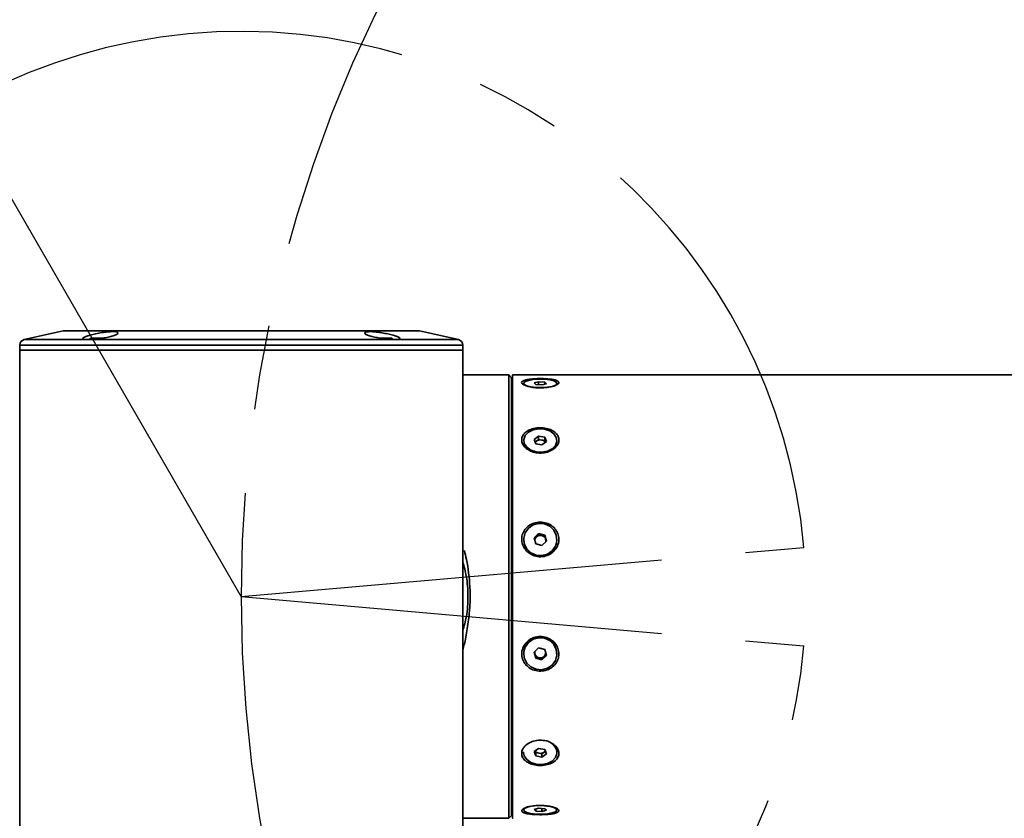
# Paper-space layout '图纸1' of a CAD drawing. Header units: millimetres. Extents: x 24 to 397, y 10 to 302.
# Tile 3 of 19: x 47 to 77, y 215 to 239. Entities that reach past the tile are written whole.
import ezdxf

# ---------------------------------------------------------------- set-up
doc = ezdxf.new("R2010")
doc.units = ezdxf.units.MM
doc.linetypes.add('CENTERX2', pattern=[20.32, 12.7, -2.54, 2.54, -2.54])
doc.layers.add('中心线层', color=6, linetype='CENTERX2', lineweight=25)
doc.layers.add('标注层', color=150, linetype='Continuous')
doc.styles.add('SLDTEXTSTYLE2', font='SIMSUN.TTC')
doc.dimstyles.new('SLDDIMSTYLE1', dxfattribs={"dimtxt": 5, "dimasz": 2.2, "dimexe": 0, "dimexo": 0.0625, "dimgap": 1.25, "dimtad": 0, "dimtih": 1, "dimtoh": 1, "dimlfac": 6, "dimrnd": 1e-09, "dimzin": 12, "dimdsep": 46, "dimtxsty": 'SLDTEXTSTYLE2', "dimsah": 1, "dimcen": 0, "dimadec": 0, "dimazin": 3, "dimtfac": 1, "dimtdec": 3, "dimtofl": 0, "dimtmove": 0, "dimatfit": 3, "dimfxl": 0, "dimfrac": 2, "dimtolj": 1, "dimtzin": 12, "dimarcsym": 0})

# ---------------------------------------------------------------- blocks, each defined once
blk = doc.blocks.new('_D_1')
at = {"layer": '标注层'}
for p, q in [((67.757, 266.325), (52.499, 266.325)), ((73.744, 255.955), (67.757, 266.325)), ((93.744, 221.314), (73.744, 255.955))]:
    blk.add_line(p, q, dxfattribs=at)
blk.add_solid([(73.744, 255.955), (72.991, 258.061), (72.298, 257.661)], dxfattribs=at)
at = {"layer": '标注层', "char_height": 5, "attachment_point": 1, "style": 'SLDTEXTSTYLE2'}
for s, insert in [('%%c', (52.499, 272.143)), ('480', (58.028, 272.143))]:
    blk.add_mtext(s, dxfattribs=dict(at, insert=insert))
blk = doc.blocks.new('_D_2')
at = {"layer": '标注层'}
for p, q in [((39.519, 245.953), (24.262, 245.953)), ((45.244, 236.037), (39.519, 245.953)), ((53.744, 221.314), (45.244, 236.037))]:
    blk.add_line(p, q, dxfattribs=at)
blk.add_solid([(45.244, 236.037), (44.491, 238.142), (43.798, 237.742)], dxfattribs=at)
at = {"layer": '标注层', "char_height": 5, "attachment_point": 1, "style": 'SLDTEXTSTYLE2'}
for s, insert in [('%%c', (24.262, 251.771)), ('204', (29.79, 251.771))]:
    blk.add_mtext(s, dxfattribs=dict(at, insert=insert))

psp = doc.layouts.new('图纸1')

# ---------------------------------------------------------------- linework, layer by layer
at = {"color": 7, "linetype": 'Continuous', "lineweight": 35}
for p, q in [((48.3883, 229.3081), (47.2124, 229.0436)), ((59.0731, 229.3122), (48.4249, 229.3122)), ((49.5072, 229.0893), (49.2322, 229.0893)), ((49.5072, 229.0893), (49.5785, 229.0893)), ((57.9226, 229.0893), (58.2674, 229.0893)), ((60.2856, 229.0436), (59.1097, 229.3081)), ((47.0824, 228.8809), (47.0824, 228.7309)), ((60.4157, 228.7309), (60.4157, 228.8809)), ((47.0824, 228.7309), (47.0824, 221.3131)), ((60.4157, 228.7309), (47.0824, 228.7309)), ((60.4157, 228.7309), (47.0824, 228.7309)), ((60.4157, 212.5647), (60.4157, 228.7309)), ((61.7955, 227.9809), (60.4157, 227.9809)), ((61.8788, 227.8976), (61.7955, 227.9809)), ((61.8792, 227.8976), (61.8788, 227.8976)), ((82.3224, 227.9808), (61.9126, 227.9809)), ((61.9126, 227.5309), (61.8796, 227.5639)), ((62.2462, 227.728), (62.2462, 227.6958)), ((62.6956, 227.776), (62.5601, 227.7407)), ((62.5601, 227.7407), (62.6107, 227.6926)), ((62.6107, 227.6926), (62.7969, 227.6799)), ((62.8817, 227.7633), (62.6956, 227.776)), ((62.6956, 227.776), (62.6956, 227.6868)), ((62.7969, 227.6799), (62.9323, 227.7153)), ((62.9323, 227.7153), (62.8817, 227.7633)), ((62.8817, 227.7633), (62.8817, 227.7021)), ((63.2462, 227.6958), (63.2462, 227.728)), ((62.6962, 226.1407), (62.5607, 226.0441)), ((62.6962, 226.1407), (62.6961, 226.0405)), ((62.8823, 226.106), (62.6962, 226.1407)), ((62.8823, 226.106), (62.8822, 226.0059)), ((62.9329, 225.9748), (62.8823, 226.106)), ((62.2468, 226.0095), (62.2468, 225.9859)), ((62.5607, 226.0441), (62.6113, 225.9128)), ((62.6284, 225.9922), (62.5909, 225.9655)), ((62.6113, 225.9128), (62.7974, 225.8781)), ((62.6961, 226.0405), (62.6284, 225.9922)), ((62.7892, 226.0232), (62.6961, 226.0405)), ((62.8822, 226.0059), (62.7892, 226.0232)), ((62.7974, 225.8781), (62.9329, 225.9748)), ((62.9026, 225.9531), (62.8822, 226.0059)), ((63.2468, 225.9858), (63.2468, 226.0093)), ((62.6965, 223.2121), (62.561, 223.0801)), ((62.6964, 223.1755), (62.6287, 223.1095)), ((62.6965, 223.2121), (62.6964, 223.1755)), ((62.7895, 223.1518), (62.6964, 223.1755)), ((62.8826, 223.1648), (62.6965, 223.2121)), ((62.8826, 223.1281), (62.7895, 223.1518)), ((62.9332, 222.9854), (62.8826, 223.1648)), ((62.8826, 223.1648), (62.8826, 223.1281)), ((62.9079, 223.0384), (62.8826, 223.1281)), ((62.2471, 223.0331), (62.2471, 223.0245)), ((62.561, 223.0801), (62.6116, 222.9008)), ((62.6287, 223.1095), (62.5691, 223.0514)), ((62.613, 222.9004), (62.6109, 222.9033)), ((62.6116, 222.9008), (62.7977, 222.8534)), ((62.7977, 222.8534), (62.9332, 222.9854)), ((62.925, 222.9775), (62.9079, 223.0384)), ((63.2471, 223.0238), (63.2471, 223.0324)), ((47.0824, 221.3131), (47.0824, 212.5647)), ((62.2471, 219.604), (62.2471, 219.5953)), ((62.6965, 219.775), (62.561, 219.643)), ((62.561, 219.643), (62.6116, 219.4637)), ((62.5691, 219.6509), (62.5862, 219.59)), ((62.5862, 219.59), (62.6115, 219.5003)), ((62.8826, 219.7277), (62.6965, 219.775)), ((62.8654, 219.519), (62.925, 219.5771)), ((62.8811, 219.7281), (62.8833, 219.725)), ((62.9332, 219.5483), (62.8826, 219.7277)), ((63.2471, 219.596), (63.2471, 219.6046)), ((62.6115, 219.5003), (62.6116, 219.4637)), ((62.6115, 219.5003), (62.7046, 219.4767)), ((62.6116, 219.4637), (62.7977, 219.4163)), ((62.7046, 219.4767), (62.7976, 219.453)), ((62.7976, 219.453), (62.8654, 219.519)), ((62.7977, 219.4163), (62.7976, 219.453)), ((62.7977, 219.4163), (62.9332, 219.5483)), ((62.2467, 216.6425), (62.2467, 216.6189)), ((62.6962, 216.7503), (62.5606, 216.6537)), ((62.5606, 216.6537), (62.6112, 216.5224)), ((62.5909, 216.6753), (62.6112, 216.6226)), ((62.6112, 216.6226), (62.6112, 216.5224)), ((62.6112, 216.6226), (62.7042, 216.6053)), ((62.8823, 216.7157), (62.6962, 216.7503)), ((62.7042, 216.6053), (62.7973, 216.5879)), ((62.7973, 216.5879), (62.8651, 216.6362)), ((62.8651, 216.6362), (62.9026, 216.663)), ((62.9328, 216.5844), (62.8823, 216.7157)), ((63.2467, 216.6191), (63.2467, 216.6427)), ((62.6112, 216.5224), (62.7973, 216.4877)), ((62.7973, 216.4877), (62.7973, 216.5879)), ((62.7973, 216.4877), (62.9328, 216.5844)), ((61.8796, 215.0646), (61.9125, 215.0976)), ((62.2462, 214.9327), (62.2462, 214.9005)), ((62.6956, 214.9485), (62.5601, 214.9132)), ((62.5601, 214.9132), (62.6107, 214.8651)), ((62.6106, 214.9264), (62.6107, 214.8651)), ((62.6107, 214.8651), (62.7967, 214.8524)), ((62.8817, 214.9359), (62.6956, 214.9485)), ((62.7967, 214.8524), (62.7967, 214.9416)), ((62.7967, 214.8524), (62.9323, 214.8878)), ((62.9323, 214.8878), (62.8817, 214.9359)), ((63.2455, 214.9397), (63.2462, 214.9327)), ((63.2462, 214.9005), (63.2462, 214.9327)), ((60.4157, 214.6476), (61.2125, 214.6476)), ((61.2126, 214.6497), (61.7955, 214.6497)), ((61.8788, 214.7328), (61.8267, 214.6809)), ((61.8792, 214.7328), (61.8788, 214.7328))]:
    psp.add_line(p, q, dxfattribs=at)
at = {"color": 8, "linetype": 'Continuous', "lineweight": 35}
for p, q in [((47.2124, 229.0436), (60.2856, 229.0436)), ((59.1097, 229.3081), (48.3883, 229.3081)), ((58.4639, 228.8809), (47.0824, 228.8809)), ((60.4157, 228.8809), (58.4639, 228.8809))]:
    psp.add_line(p, q, dxfattribs=at)
at = {"color": 7, "linetype": 'Continuous', "lineweight": 35, "flags": 128}
for points in [[(49.2322, 229.0893), (49.1972, 229.0636), (49.1852, 229.0536)], [(58.3209, 229.0478), (58.3024, 229.0636), (58.2674, 229.0893)], [(61.7955, 214.6497), (61.7956, 214.6957), (61.7957, 214.8017), (61.7958, 214.9665), (61.7959, 215.1887), (61.796, 215.4664), (61.7961, 215.797), (61.7962, 216.1775), (61.7963, 216.6044), (61.7964, 217.074), (61.7965, 217.5819), (61.7965, 218.1235), (61.7966, 218.694), (61.7966, 219.2883), (61.7967, 219.9008), (61.7967, 220.5262), (61.7967, 221.1587), (61.7967, 221.7925), (61.7967, 222.4221), (61.7967, 223.0416), (61.7966, 223.6455), (61.7966, 224.2283), (61.7965, 224.7848), (61.7965, 225.3099), (61.7964, 225.7988), (61.7963, 226.2471), (61.7962, 226.6508), (61.7961, 227.0063), (61.796, 227.3103), (61.7959, 227.56), (61.7958, 227.7532), (61.7957, 227.8882), (61.7956, 227.9637), (61.7955, 227.9809)], [(61.8788, 227.8976), (61.8789, 227.8807), (61.879, 227.8063), (61.8791, 227.6731), (61.8792, 227.4823), (61.8794, 227.2357), (61.8795, 226.9355), (61.8796, 226.5844), (61.8796, 226.1855), (61.8797, 225.7426), (61.8798, 225.2596), (61.8799, 224.7409), (61.8799, 224.1911), (61.88, 223.6153), (61.88, 223.0187), (61.88, 222.4066), (61.88, 221.7847), (61.88, 221.1585), (61.88, 220.5337), (61.88, 219.9159), (61.88, 219.3108), (61.8799, 218.7239), (61.8799, 218.1604), (61.8798, 217.6255), (61.8797, 217.1239), (61.8797, 216.6603), (61.8796, 216.2389), (61.8795, 215.8633), (61.8794, 215.5372), (61.8793, 215.2633), (61.8792, 215.0442), (61.879, 214.8819), (61.8789, 214.7778), (61.8788, 214.7328)], [(61.8792, 214.7328), (61.8793, 214.7778), (61.8795, 214.8819), (61.8796, 215.0442), (61.8797, 215.2633), (61.8798, 215.5372), (61.8799, 215.8633), (61.88, 216.2389), (61.8801, 216.6603), (61.8801, 217.1239), (61.8802, 217.6255), (61.8803, 218.1604), (61.8803, 218.7239), (61.8804, 219.3108), (61.8804, 219.9159), (61.8804, 220.5337), (61.8804, 221.1585), (61.8804, 221.7847), (61.8804, 222.4066), (61.8804, 223.0187), (61.8804, 223.6153), (61.8803, 224.1911), (61.8803, 224.7409), (61.8802, 225.2596), (61.8801, 225.7426), (61.8801, 226.1855), (61.88, 226.5844), (61.8799, 226.9355), (61.8798, 227.2357), (61.8797, 227.4823), (61.8796, 227.6731), (61.8794, 227.8063), (61.8793, 227.8807), (61.8792, 227.8976)], [(61.9121, 227.5313), (61.9122, 227.6498), (61.9123, 227.8162), (61.9124, 227.9256), (61.9125, 227.9768), (61.9126, 227.9695), (61.9128, 227.9036), (61.9129, 227.7799), (61.913, 227.5994), (61.9131, 227.3636), (61.9132, 227.0747), (61.9133, 226.7351), (61.9134, 226.3479), (61.9135, 225.9165), (61.9135, 225.4446), (61.9136, 224.9364), (61.9137, 224.3964), (61.9137, 223.8293), (61.9137, 223.2401), (61.9138, 222.634), (61.9138, 222.0163), (61.9138, 221.3924), (61.9138, 220.7678), (61.9138, 220.148), (61.9137, 219.5385), (61.9137, 218.9446), (61.9137, 218.3715), (61.9136, 217.8242), (61.9135, 217.3077), (61.9134, 216.8263), (61.9134, 216.3844), (61.9133, 215.9858), (61.9132, 215.6341), (61.9131, 215.3322), (61.913, 215.0829), (61.9129, 214.8884), (61.9127, 214.7504), (61.9126, 214.67), (61.9125, 214.648), (61.9124, 214.6846), (61.9123, 214.7795), (61.9122, 214.9318), (61.9121, 215.0971)], [(62.8735, 227.8531), (63.0312, 227.8343), (63.1545, 227.8026), (63.2286, 227.762), (63.2445, 227.7172), (63.2003, 227.6738), (63.1013, 227.6369), (62.9595, 227.6109), (62.792, 227.5991), (62.6189, 227.6028), (62.4612, 227.6217), (62.3379, 227.6533), (62.2638, 227.694), (62.2479, 227.7387), (62.2921, 227.7822), (62.3911, 227.8191), (62.5329, 227.845), (62.7005, 227.8568), (62.8735, 227.8531)], [(61.9126, 227.5309), (61.9127, 227.501), (61.9128, 227.4114), (61.9129, 227.2632), (61.913, 227.0577), (61.9131, 226.7968), (61.9132, 226.4832), (61.9133, 226.1198), (61.9134, 225.7101), (61.9135, 225.258), (61.9135, 224.768), (61.9136, 224.2447), (61.9136, 223.6932), (61.9137, 223.1188), (61.9137, 222.527), (61.9137, 221.9236), (61.9137, 221.3142)], [(62.8741, 226.3513), (63.0318, 226.2999), (63.1551, 226.2134), (63.2292, 226.1024), (63.2451, 225.9801), (63.2008, 225.8614), (63.1019, 225.7605), (62.9601, 225.6896), (62.7925, 225.6573), (62.6195, 225.6675), (62.4618, 225.7189), (62.3384, 225.8054), (62.2644, 225.9165), (62.2485, 226.0387), (62.2927, 226.1575), (62.3917, 226.2584), (62.5335, 226.3292), (62.701, 226.3615), (62.8741, 226.3513)], [(62.7346, 225.6324), (62.6195, 225.644), (62.5604, 225.6578)], [(62.9951, 225.679), (62.9601, 225.6661), (62.8218, 225.6363)], [(62.8744, 223.4998), (63.0321, 223.4296), (63.1554, 223.3115), (63.2295, 223.1598), (63.2454, 222.9927), (63.2011, 222.8305), (63.1021, 222.6927), (62.9603, 222.5959), (62.7928, 222.5518), (62.6197, 222.5658), (62.462, 222.636), (62.3387, 222.7541), (62.2647, 222.9058), (62.2488, 223.0728), (62.293, 223.235), (62.392, 223.3728), (62.5338, 223.4696), (62.7014, 223.5137), (62.8744, 223.4998)], [(61.9137, 221.3142), (61.9137, 220.7049), (61.9137, 220.1014), (61.9136, 219.5096), (61.9136, 218.9352), (61.9136, 218.3837), (61.9135, 217.8604), (61.9134, 217.3704), (61.9134, 216.9184), (61.9133, 216.5087), (61.9132, 216.1453), (61.9131, 215.8316), (61.913, 215.5708), (61.9129, 215.3653), (61.9128, 215.217), (61.9126, 215.1275), (61.9125, 215.0976)], [(62.8745, 220.0627), (63.0321, 219.9925), (63.1554, 219.8744), (63.2295, 219.7226), (63.2453, 219.5556), (63.2011, 219.3934), (63.1021, 219.2556), (62.9603, 219.1588), (62.7927, 219.1147), (62.6197, 219.1286), (62.462, 219.1989), (62.3387, 219.317), (62.2646, 219.4687), (62.2488, 219.6357), (62.293, 219.7979), (62.392, 219.9357), (62.5339, 220.0325), (62.7014, 220.0766), (62.8745, 220.0627)], [(62.5361, 216.9633), (62.7011, 216.9947), (62.7158, 216.9955)], [(63.2467, 216.6191), (63.245, 216.5897), (63.2008, 216.471), (63.1017, 216.3701), (62.9599, 216.2992), (62.7924, 216.267), (62.6193, 216.2772), (62.4616, 216.3286), (62.3383, 216.415), (62.2643, 216.5261), (62.2467, 216.6189)], [(62.2462, 214.9327), (62.2479, 214.9434), (62.2481, 214.9441)], [(62.8736, 215.0256), (63.0313, 215.0068), (63.1546, 214.9752), (63.2286, 214.9345), (63.2445, 214.8897), (63.2002, 214.8463), (63.1012, 214.8094), (62.9593, 214.7834), (62.7918, 214.7716), (62.6187, 214.7753), (62.4611, 214.7942), (62.3378, 214.8258), (62.2637, 214.8665), (62.2479, 214.9112), (62.2922, 214.9547), (62.3912, 214.9916), (62.533, 215.0175), (62.7006, 215.0294), (62.8736, 215.0256)], [(61.8267, 214.6809), (61.8177, 214.6719), (61.7955, 214.6497)]]:
    psp.add_lwpolyline(points, dxfattribs=at)
at = {"color": 7, "linetype": 'Continuous', "lineweight": 35}
for centre, radius, start, end in [((47.249, 228.8809), 0.1667, 102.68038, 180), ((48.4249, 229.1455), 0.1667, 90, 102.68038), ((59.0731, 229.1455), 0.1667, 77.31962, 90), ((60.249, 228.8809), 0.1667, 0, 77.31962), ((62.6999, 225.8891), 0.1255, 124.75439, 147.32476), ((62.7465, 225.8122), 0.2153, 78.55805, 123.25456), ((62.7697, 225.8672), 0.1572, 32.88504, 82.88175), ((62.747, 222.9866), 0.1706, 75.57477, 133.9172), ((62.7504, 222.9925), 0.164, 16.25724, 76.21379), ((62.7471, 223.0357), 0.5001, 181.2791, 358.64154), ((62.7389, 222.9955), 0.1585, 134.02298, 174.98666), ((62.7581, 222.9961), 0.1556, 347.71709, 15.78254), ((53.7426, 221.3143), 6.6619, 178.55927, 181.44073), ((53.7222, 221.3143), 6.6412, 178.81231, 181.18769), ((62.7419, 219.5945), 0.4949, 74.46744, 178.90117), ((62.7613, 219.5989), 0.4858, 0.67413, 76.53507), ((62.7361, 219.6323), 0.1557, 167.74094, 195.76934), ((62.7437, 219.6359), 0.164, 196.25502, 256.21353), ((62.7552, 219.633), 0.1586, 314.02582, 355.02628), ((62.7471, 219.6419), 0.1706, 255.57637, 313.91566), ((62.8532, 216.5877), 0.3973, 7.95491, 86.97847), ((62.7237, 216.7612), 0.1572, 212.89377, 262.8778), ((62.747, 216.8164), 0.2154, 258.56151, 303.24912), ((62.7935, 216.7394), 0.1255, 304.74408, 327.35385), ((61.1661, 214.6493), 0.0465, 357.89148, 0.48609)]:
    psp.add_arc(centre, radius, start, end, dxfattribs=at)
for points, knots in [([(48.974, 229.0791), (48.9817, 229.0894), (48.9972, 229.1099), (49.0953, 229.1496), (49.2368, 229.1911), (49.4125, 229.2306), (49.599, 229.2624), (49.7729, 229.2818), (49.9138, 229.2865), (50.0084, 229.2765), (50.049, 229.2537), (50.0315, 229.2207), (49.9555, 229.1812), (49.8266, 229.1397), (49.6588, 229.1012), (49.4733, 229.0704), (49.2936, 229.0502), (49.1404, 229.0423), (49.0303, 229.047), (48.978, 229.0607), (48.9751, 229.0741), (48.974, 229.0791)], [0, 0, 0, 0, 0.0545202, 0.1090095, 0.1642587, 0.2199397, 0.2751522, 0.3290908, 0.3815518, 0.4331317, 0.4848803, 0.537714, 0.5919829, 0.6473546, 0.7030177, 0.7581055, 0.8120816, 0.864918, 0.9170149, 0.9690032, 1, 1, 1, 1]), ([(57.4592, 229.2443), (57.4636, 229.2536), (57.4724, 229.2723), (57.5588, 229.2853), (57.6883, 229.2843), (57.8502, 229.2689), (58.0271, 229.2417), (58.2026, 229.2057), (58.3574, 229.1648), (58.4721, 229.1239), (58.5307, 229.088), (58.5257, 229.061), (58.4594, 229.0456), (58.3418, 229.0427), (58.1872, 229.052), (58.012, 229.0725), (57.8338, 229.1028), (57.6709, 229.1404), (57.5435, 229.1816), (57.4723, 229.2179), (57.463, 229.2368), (57.4592, 229.2443)], [0, 0, 0, 0, 0.0528738, 0.1057889, 0.1577862, 0.2093, 0.2613885, 0.3147825, 0.3695575, 0.4251519, 0.480678, 0.535361, 0.5888611, 0.6413372, 0.6933088, 0.745434, 0.7983081, 0.8522845, 0.9073394, 0.962991, 1, 1, 1, 1]), ([(62.3193, 227.6549), (62.359, 227.643), (62.444, 227.6176), (62.6165, 227.5949), (62.8098, 227.5909), (62.9996, 227.6089), (63.1594, 227.6456), (63.2684, 227.6934), (63.3149, 227.7432), (63.2983, 227.7883), (63.2242, 227.8249), (63.1, 227.8518), (62.9352, 227.8683), (62.745, 227.8739), (62.5513, 227.8681), (62.3793, 227.8502), (62.2524, 227.8203), (62.1853, 227.7799), (62.1827, 227.7334), (62.2323, 227.6895), (62.2934, 227.6652), (62.3193, 227.6549)], [0, 0, 0, 0, 0.047487, 0.101709, 0.1575406, 0.2141595, 0.2704376, 0.3252463, 0.3778915, 0.4287517, 0.4791887, 0.5307095, 0.5841852, 0.6395562, 0.6960406, 0.7525548, 0.8079422, 0.8612952, 0.9126103, 0.9630064, 1, 1, 1, 1]), ([(62.3585, 225.7462), (62.4015, 225.721), (62.4944, 225.6668), (62.6735, 225.6281), (62.8682, 225.6334), (63.0517, 225.6885), (63.1983, 225.7847), (63.2895, 225.9069), (63.3169, 226.0365), (63.2826, 226.1587), (63.1928, 226.2633), (63.0554, 226.343), (62.8811, 226.3902), (62.6874, 226.3986), (62.4974, 226.3649), (62.3367, 226.2913), (62.2264, 226.1859), (62.1783, 226.062), (62.1941, 225.9348), (62.2589, 225.8252), (62.3285, 225.7699), (62.3585, 225.7462)], [0, 0, 0, 0, 0.0472825, 0.1020891, 0.1582636, 0.2149022, 0.2708561, 0.3250559, 0.3770767, 0.4276437, 0.4782627, 0.5303127, 0.5843977, 0.6402015, 0.6968127, 0.7531112, 0.8079623, 0.8606564, 0.9115434, 0.961972, 1, 1, 1, 1]), ([(62.4297, 222.6076), (62.4772, 222.5821), (62.5809, 222.5263), (62.7666, 222.5044), (62.959, 222.5418), (63.1279, 222.641), (63.2498, 222.7868), (63.3109, 222.9582), (63.3082, 223.1327), (63.2466, 223.2929), (63.133, 223.426), (62.9763, 223.5198), (62.7902, 223.5625), (62.5951, 223.5457), (62.416, 223.4683), (62.2771, 223.3394), (62.1958, 223.1768), (62.1783, 223.0016), (62.2223, 222.8342), (62.3108, 222.6976), (62.3934, 222.6351), (62.4297, 222.6076)], [0, 0, 0, 0, 0.0469594, 0.1025777, 0.1591106, 0.215568, 0.2707966, 0.3239429, 0.375112, 0.4255025, 0.4766693, 0.5296741, 0.5846654, 0.6409876, 0.6975947, 0.753334, 0.8071903, 0.8589026, 0.90937, 0.960138, 1, 1, 1, 1]), ([(60.4157, 219.7206), (60.431, 219.7707), (60.4679, 219.8913), (60.5072, 220.1037), (60.5523, 220.3524), (60.5894, 220.6153), (60.6162, 220.8573), (60.6298, 221.0432), (60.6405, 221.2837), (60.6286, 221.741), (60.5699, 222.2579), (60.4835, 222.6114), (60.4618, 222.7006)], [0, 0, 0, 0, 0.0541316, 0.1301877, 0.2153685, 0.3071005, 0.393679, 0.4561033, 0.491045, 0.631036, 0.9069574, 1, 1, 1, 1]), ([(62.3201, 219.2549), (62.3597, 219.219), (62.4447, 219.1423), (62.6172, 219.0788), (62.8105, 219.0673), (63.0003, 219.1178), (63.1601, 219.2249), (63.2692, 219.3749), (63.3157, 219.5469), (63.2992, 219.7201), (63.2252, 219.8781), (63.101, 220.0072), (62.9362, 220.0938), (62.746, 220.1249), (62.5522, 220.0927), (62.3803, 219.9989), (62.2533, 219.8565), (62.1861, 219.6864), (62.1835, 219.5119), (62.2331, 219.363), (62.2942, 219.287), (62.3201, 219.2549)], [0, 0, 0, 0, 0.0474867, 0.101708, 0.1575403, 0.2141585, 0.2704373, 0.3252457, 0.377891, 0.428751, 0.4791881, 0.5307089, 0.5841841, 0.6395556, 0.6960408, 0.7525535, 0.8079416, 0.8612945, 0.9126094, 0.9630056, 1, 1, 1, 1]), ([(62.3583, 216.334), (62.4014, 216.3119), (62.4943, 216.2641), (62.6733, 216.2315), (62.868, 216.2359), (63.0516, 216.283), (63.1982, 216.3679), (63.2894, 216.4807), (63.3169, 216.6073), (63.2826, 216.7333), (63.1929, 216.8469), (63.0555, 216.9371), (62.8813, 216.9923), (62.6875, 217.0022), (62.4975, 216.9626), (62.3367, 216.878), (62.2264, 216.7622), (62.1783, 216.633), (62.194, 216.5075), (62.2588, 216.4049), (62.3284, 216.3553), (62.3583, 216.334)], [0, 0, 0, 0, 0.0472823, 0.1020886, 0.1582639, 0.2149016, 0.2708558, 0.3250562, 0.3770768, 0.4276435, 0.4782625, 0.5303127, 0.5843961, 0.640201, 0.6968126, 0.7531114, 0.8079628, 0.8606563, 0.9115429, 0.9619723, 1, 1, 1, 1]), ([(62.1941, 214.852), (62.2089, 214.8391), (62.2394, 214.8128), (62.3513, 214.7837), (62.5044, 214.7639), (62.6893, 214.755), (62.8845, 214.7574), (63.0656, 214.7716), (63.208, 214.7981), (63.2938, 214.8356), (63.3157, 214.8809), (63.2763, 214.929), (63.1821, 214.9746), (63.0409, 215.0119), (62.8642, 215.0346), (62.6698, 215.0371), (62.4814, 215.0177), (62.3241, 214.98), (62.2197, 214.9319), (62.1792, 214.8869), (62.1899, 214.8619), (62.1941, 214.852)], [0, 0, 0, 0, 0.0483063, 0.0994008, 0.1522594, 0.2071247, 0.2633857, 0.320011, 0.37585, 0.4298617, 0.4817095, 0.5322169, 0.582914, 0.6351335, 0.6893931, 0.7453095, 0.8019405, 0.8581568, 0.9128361, 0.9653398, 1, 1, 1, 1])]:
    psp.add_open_spline(points, degree=3, knots=knots, dxfattribs=at)
at = {"color": 8, "linetype": 'Continuous', "lineweight": 35}
psp.add_open_spline([(60.4157, 222.3603), (60.4544, 222.2169), (60.5451, 221.8809), (60.5817, 221.3239), (60.55, 220.7666), (60.4553, 220.4266), (60.4157, 220.2844)], degree=3, knots=[0, 0, 0, 0, 0.2118727, 0.4965175, 0.7894086, 1, 1, 1, 1], dxfattribs=at)
at = {"layer": '中心线层'}
for q in [(70.6795, 222.7959), (70.6795, 219.8326)]:
    psp.add_line((53.7442, 221.3143), q, dxfattribs=at)
for centre, radius, start, end in [((93.7442, 221.3143), 40, 30, 330), ((53.7442, 221.3143), 17, 5, 355)]:
    psp.add_arc(centre, radius, start, end, dxfattribs=at)

# ---------------------------------------------------------------- dimensions: what is measured, and where the dimension line sits
at = {"layer": '标注层'}
for center, mpoint, text, picture, middle in [((93.7442, 221.3143), (73.7442, 255.9553), '%%c480', '_D_1', (59.6283, 269.235)), ((53.7442, 221.3143), (45.2442, 236.0367), '%%c204', '_D_2', (31.3904, 248.8625))]:
    dim = psp.add_radius_dim(center=center, mpoint=mpoint, text=text, dimstyle='SLDDIMSTYLE1', override={"dimpost": '<>'}, dxfattribs=at)
    dim.commit()
    dim.dimension.update_dxf_attribs({"geometry": picture, "text_midpoint": middle, "dimtype": 164})

doc.saveas('drawing.dxf')
